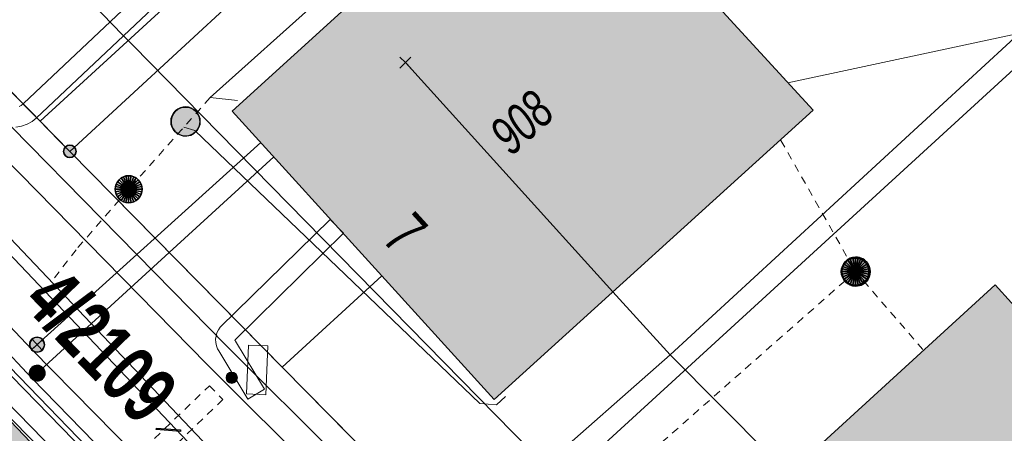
# Model space of a CAD drawing. Header units: metres. Extents: x 2695560 to 2696939, y 1260529 to 1262050.
# Tile 162 of 256: x 2695743 to 2695768, y 1260901 to 1260912. Entities that reach past the tile are written whole.
import ezdxf

# ---------------------------------------------------------------- set-up
doc = ezdxf.new("R2010")
doc.units = ezdxf.units.M
doc.linetypes.add('AUSGEZOGEN', pattern=[0])
doc.linetypes.add('VERDECKT2_S2', pattern=[0.36, 0.2, -0.16])
for name, color, linetype in [('XR$1$AV_Gebäudeflächen (BB)', 7, 'AUSGEZOGEN'), ('XR$1$AV_Grenzpunkte', 7, 'AUSGEZOGEN'), ('XR$1$AV_Grundstück-Nr.', 7, 'AUSGEZOGEN'), ('XR$1$AV_Haus-Nr.', 7, 'AUSGEZOGEN'), ('XR$1$AV_Linien (BB)', 7, 'AUSGEZOGEN'), ('XR$1$AV_Versicherung-Nr.', 7, 'AUSGEZOGEN'), ('XR$1$AW_LK_Schachtdeckel', 24, 'AUSGEZOGEN'), ('XR$1$AW_LK_Zwischenpunkt', 24, 'AUSGEZOGEN'), ('XR$1$EW_LK_Knoten', 1, 'AUSGEZOGEN'), ('XR$1$GA_LK_Absperrarmatur', 32, 'AUSGEZOGEN'), ('XR$1$Liegenschaftsgrenzen', 7, 'AUSGEZOGEN'), ('XR$1$PFAV', 255, 'AUSGEZOGEN'), ('XR$1$PFAW', 255, 'AUSGEZOGEN'), ('XR$1$PFGA', 255, 'AUSGEZOGEN'), ('XR$1$PFWA', 255, 'AUSGEZOGEN'), ('XR$1$RAEW', 8, 'AUSGEZOGEN'), ('XR$1$RP_Abstandslinie', 7, 'AUSGEZOGEN'), ('XR$1$WA_LK_Absperrarmatur', 171, 'AUSGEZOGEN')]:
    doc.layers.add(name, color=color, linetype=linetype)
for name, color, linetype, lineweight in [('XR$2$ABW-Linie-R-genau', 4, 'AUSGEZOGEN', 18), ('XR$2$ABW-Linie-R-ungenau', 4, 'VERDECKT2_S2', 18), ('XR$2$ABW-LinieFlaeche-R-genau', 4, 'AUSGEZOGEN', 18), ('XR$2$ABW-Punkt', 6, 'AUSGEZOGEN', 18), ('XR$2$ELE-Flaeche-oberirdisch', 1, 'AUSGEZOGEN', 18), ('XR$2$ELE-LinieFlaeche-genau', 1, 'AUSGEZOGEN', 18), ('XR$2$ELE-LinieFlaeche-ungenau', 1, 'VERDECKT2_S2', 18), ('XR$2$GAS-Linie-genau', 12, 'AUSGEZOGEN', 18), ('XR$2$GAS-Punkt', 12, 'AUSGEZOGEN', 18), ('XR$2$KOM-Linie-U-genau', 91, 'AUSGEZOGEN', 18), ('XR$2$KOM-LinieFlaeche-U-genau', 91, 'AUSGEZOGEN', 18), ('XR$2$KOM-Punkt-U', 91, 'AUSGEZOGEN', 18), ('XR$2$WAS-Linie-genau', 5, 'AUSGEZOGEN', 18), ('XR$2$WAS-Punkt', 5, 'AUSGEZOGEN', 18)]:
    doc.layers.add(name, color=color, linetype=linetype, lineweight=lineweight)
doc.styles.add('ARIAL', font='arial.ttf')

# ---------------------------------------------------------------- blocks, each defined once
blk = doc.blocks.new('COMPLEXOBJECT_470')
at = {"layer": 'XR$1$AV_Linien (BB)', "color": 7, "linetype": 'AUSGEZOGEN', "transparency": 33554687}
for centre, radius, start, end in [((5937.384, 11100.347), 272.956, 220.00289, 222.09161), ((5938.549, 11101.461), 274.567, 222.10099, 224.44941)]:
    blk.add_arc(centre, radius, start, end, dxfattribs=at)
blk = doc.blocks.new('COMPLEXOBJECT_1384')
at = {"layer": 'XR$1$Liegenschaftsgrenzen', "color": 7, "linetype": 'AUSGEZOGEN', "transparency": 33554687}
for centre, radius, start, end in [((5936.463, 11099.567), 271.75, 219.49537, 222.09969), ((5936.667, 11099.698), 271.989, 222.09128, 224.69181)]:
    blk.add_arc(centre, radius, start, end, dxfattribs=at)
blk = doc.blocks.new('BAV15')
at = {"layer": 'XR$1$PFAV', "transparency": 33554687}
blk.add_hatch(color=7, dxfattribs=at).paths.add_polyline_path([(0.5, 0), (0.49, 0.101), (0.459, 0.197), (0.41, 0.286), (0.344, 0.362), (0.264, 0.424), (0.174, 0.469), (0.076, 0.494), (-0.025, 0.499), (-0.125, 0.484), (-0.22, 0.449), (-0.306, 0.395), (-0.379, 0.326), (-0.437, 0.243), (-0.477, 0.15), (-0.497, 0.051), (-0.497, -0.051), (-0.477, -0.15), (-0.437, -0.243), (-0.379, -0.326), (-0.306, -0.395), (-0.22, -0.449), (-0.125, -0.484), (-0.025, -0.499), (0.076, -0.494), (0.174, -0.469), (0.264, -0.424), (0.344, -0.362), (0.41, -0.286), (0.459, -0.197), (0.49, -0.101)])
at = {"color": 7, "transparency": 33554687}
for start, end in [(90, 270), (270, 90)]:
    blk.add_arc((0, 0), 0.5, start, end, dxfattribs=at)
at = {"layer": 'XR$1$PFAV', "transparency": 33554687}
blk.add_circle((0, 0), 0.5, dxfattribs=at)
blk = doc.blocks.new('COMPLEXOBJECT_1445')
at = {"layer": 'XR$1$RP_Abstandslinie', "color": 7, "linetype": 'AUSGEZOGEN', "transparency": 33554687}
blk.add_lwpolyline([(5744.94, 10911.16), (5774.93, 10880.63), (5800.86, 10854.24), (5826.64, 10828.01)], dxfattribs=at)
blk.add_arc((5936.667, 11099.699), 268.898, 219.43338, 224.51963, dxfattribs=at)
blk = doc.blocks.new('BAW2092')
at = {"true_color": 0x000000, "transparency": 33554687}
blk.add_hatch(color=18, dxfattribs=at).paths.add_polyline_path([(-0.03, 0.5), (-0.03, -0.5), (0.03, -0.5), (0.03, 0.5)])
at = {"transparency": 33554687}
blk.add_lwpolyline([(-0.03, 0.5), (0.03, 0.5), (0.03, -0.5), (-0.03, -0.5), (-0.03, 0.5)], close=True, dxfattribs=at)
blk = doc.blocks.new('BAW2082')
at = {"layer": 'XR$1$PFAW', "transparency": 33554687}
blk.add_hatch(color=7, dxfattribs=at).paths.add_polyline_path([(0.509, -0.003), (0.499, 0.098), (0.469, 0.194), (0.42, 0.283), (0.354, 0.359), (0.274, 0.421), (0.183, 0.466), (0.085, 0.491), (-0.016, 0.496), (-0.116, 0.481), (-0.211, 0.446), (-0.297, 0.392), (-0.37, 0.323), (-0.428, 0.24), (-0.468, 0.147), (-0.488, 0.047), (-0.488, -0.054), (-0.468, -0.153), (-0.428, -0.246), (-0.37, -0.329), (-0.297, -0.398), (-0.211, -0.452), (-0.116, -0.487), (-0.016, -0.502), (0.085, -0.497), (0.183, -0.472), (0.274, -0.427), (0.354, -0.366), (0.42, -0.289), (0.469, -0.2), (0.499, -0.104)])
at = {"transparency": 33554687}
for start, end in [(91.1948, 268.8052), (268.8052, 91.1948)]:
    blk.add_arc((0.01, 0), 0.5, start, end, dxfattribs=at)
at = {"layer": 'XR$1$PFAW', "transparency": 33554687}
blk.add_circle((0.009, -0.003), 0.5, dxfattribs=at)
blk = doc.blocks.new('BWA965')
at = {"layer": 'XR$1$PFWA', "transparency": 33554687}
blk.add_hatch(color=7, dxfattribs=at).paths.add_polyline_path([(0, 0.5), (-0.051, 0.497), (-0.101, 0.49), (-0.15, 0.477), (-0.197, 0.459), (-0.243, 0.437), (-0.286, 0.41), (-0.326, 0.379), (-0.362, 0.344), (-0.395, 0.306), (-0.424, 0.264), (-0.449, 0.22), (-0.469, 0.174), (-0.484, 0.125), (-0.494, 0.076), (-0.499, 0.025), (-0.499, -0.025), (-0.494, -0.076), (-0.484, -0.125), (-0.469, -0.174), (-0.449, -0.22), (-0.424, -0.264), (-0.395, -0.306), (-0.362, -0.344), (-0.326, -0.379), (-0.286, -0.41), (-0.243, -0.437), (-0.197, -0.459), (-0.15, -0.477), (-0.101, -0.49), (-0.051, -0.497), (0, -0.5), (0.051, -0.497), (0.101, -0.49), (0.15, -0.477), (0.197, -0.459), (0.243, -0.437), (0.286, -0.41), (0.326, -0.379), (0.362, -0.344), (0.395, -0.306), (0.424, -0.264), (0.449, -0.22), (0.469, -0.174), (0.484, -0.125), (0.494, -0.076), (0.499, -0.025), (0.499, 0.025), (0.494, 0.076), (0.484, 0.125), (0.469, 0.174), (0.449, 0.22), (0.424, 0.264), (0.395, 0.306), (0.362, 0.344), (0.326, 0.379), (0.286, 0.41), (0.243, 0.437), (0.197, 0.459), (0.15, 0.477), (0.101, 0.49), (0.051, 0.497)])
at = {"transparency": 33554687}
blk.add_line((0, 0.5), (0, -0.5), dxfattribs=at)
for start, end in [(90, 270), (270, 90)]:
    blk.add_arc((0, 0), 0.5, start, end, dxfattribs=at)
blk = doc.blocks.new('BGA965')
at = {"layer": 'XR$1$PFGA', "transparency": 33554687}
blk.add_hatch(color=7, dxfattribs=at).paths.add_polyline_path([(0.5, 0), (0.49, 0.101), (0.459, 0.197), (0.41, 0.286), (0.344, 0.362), (0.264, 0.424), (0.174, 0.469), (0.076, 0.494), (-0.025, 0.499), (-0.125, 0.484), (-0.22, 0.449), (-0.306, 0.395), (-0.379, 0.326), (-0.437, 0.243), (-0.477, 0.15), (-0.497, 0.051), (-0.497, -0.051), (-0.477, -0.15), (-0.437, -0.243), (-0.379, -0.326), (-0.306, -0.395), (-0.22, -0.449), (-0.125, -0.484), (-0.025, -0.499), (0.076, -0.494), (0.174, -0.469), (0.264, -0.424), (0.344, -0.362), (0.41, -0.286), (0.459, -0.197), (0.49, -0.101)])
at = {"color": 32, "transparency": 33554687}
blk.add_line((0, 0.5), (0, -0.5), dxfattribs=at)
for start, end in [(90, 270), (270, 90)]:
    blk.add_arc((0, 0), 0.5, start, end, dxfattribs=at)
at = {"layer": 'XR$1$PFGA', "transparency": 33554687}
blk.add_circle((0, 0), 0.5, dxfattribs=at)
blk = doc.blocks.new('BEW957')
at = {"layer": 'XR$1$RAEW', "transparency": 33554687}
blk.add_hatch(color=1, dxfattribs=at).paths.add_polyline_path([(-0.5, 0), (-0.497, -0.051), (-0.49, -0.101), (-0.477, -0.15), (-0.459, -0.197), (-0.437, -0.243), (-0.41, -0.286), (-0.379, -0.326), (-0.344, -0.362), (-0.306, -0.395), (-0.264, -0.424), (-0.22, -0.449), (-0.174, -0.469), (-0.125, -0.484), (-0.076, -0.494), (-0.025, -0.499), (0.025, -0.499), (0.076, -0.494), (0.125, -0.484), (0.174, -0.469), (0.22, -0.449), (0.264, -0.424), (0.306, -0.395), (0.344, -0.362), (0.379, -0.326), (0.41, -0.286), (0.437, -0.243), (0.459, -0.197), (0.477, -0.15), (0.49, -0.101), (0.497, -0.051), (0.5, 0), (0.497, 0.051), (0.49, 0.101), (0.477, 0.15), (0.459, 0.197), (0.437, 0.243), (0.41, 0.286), (0.379, 0.326), (0.344, 0.362), (0.306, 0.395), (0.264, 0.424), (0.22, 0.449), (0.174, 0.469), (0.125, 0.484), (0.076, 0.494), (0.025, 0.499), (-0.025, 0.499), (-0.076, 0.494), (-0.125, 0.484), (-0.174, 0.469), (-0.22, 0.449), (-0.264, 0.424), (-0.306, 0.395), (-0.344, 0.362), (-0.379, 0.326), (-0.41, 0.286), (-0.437, 0.243), (-0.459, 0.197), (-0.477, 0.15), (-0.49, 0.101), (-0.497, 0.051)])
at = {"color": 1, "transparency": 33554687}
for start, end in [(90, 180), (180, 270), (0, 90), (270, 0)]:
    blk.add_arc((0, 0), 0.5, start, end, dxfattribs=at)
at = {"layer": 'XR$1$RAEW', "color": 1, "transparency": 33554687}
blk.add_circle((0, 0), 0.5, dxfattribs=at)
blk = doc.blocks.new('KOM-UNBEKANNT-U')
at = {"layer": 'XR$2$KOM-Punkt-U', "linetype": 'AUSGEZOGEN', "lineweight": 20, "transparency": 33554687}
for p, q in [((0, 0, 2500), (-141, 141, 2500)), ((-141, -141, 2500), (0, 0, 2500)), ((0, 0, 2500), (141, 141, 2500)), ((141, -141, 2500), (0, 0, 2500))]:
    blk.add_line(p, q, dxfattribs=at)
blk = doc.blocks.new('GAS-ABSPERRORGAN')
at = {"layer": 'XR$2$GAS-Punkt', "linetype": 'AUSGEZOGEN', "lineweight": 25, "transparency": 33554687}
blk.add_line((0, 200, 2500), (0, -200, 2500), dxfattribs=at)
for points in [[(-196, 39, 2500), (0, 0, 2500), (-200, 0, 2500)], [(-196, 39), (0, 0), (-200, 0)], [(-196, 39, 2500), (-196, 39), (-200, 0), (-200, 0, 2500)], [(-200, 0, 2500), (0, 0, 2500), (-196, -39, 2500)], [(-200, 0), (0, 0), (-196, -39)], [(-185, 77, 2500), (0, 0, 2500), (-196, 39, 2500)], [(-185, 77), (0, 0), (-196, 39)], [(-185, 77, 2500), (-185, 77), (-196, 39), (-196, 39, 2500)], [(-196, -39, 2500), (0, 0, 2500), (-185, -77, 2500)], [(-196, -39), (0, 0), (-185, -77)], [(-166, 111, 2500), (0, 0, 2500), (-185, 77, 2500)], [(-166, 111), (0, 0), (-185, 77)], [(-166, 111, 2500), (-166, 111), (-185, 77), (-185, 77, 2500)], [(-185, -77, 2500), (0, 0, 2500), (-166, -111, 2500)], [(-185, -77), (0, 0), (-166, -111)], [(-141, 141, 2500), (0, 0, 2500), (-166, 111, 2500)], [(-141, 141), (0, 0), (-166, 111)], [(-141, 141, 2500), (-141, 141), (-166, 111), (-166, 111, 2500)], [(-166, -111, 2500), (0, 0, 2500), (-141, -141, 2500)], [(-166, -111), (0, 0), (-141, -141)], [(-111, 166, 2500), (0, 0, 2500), (-141, 141, 2500)], [(-111, 166), (0, 0), (-141, 141)], [(-111, 166, 2500), (-111, 166), (-141, 141), (-141, 141, 2500)], [(-141, -141, 2500), (0, 0, 2500), (-111, -166, 2500)], [(-141, -141), (0, 0), (-111, -166)], [(-77, 185, 2500), (0, 0, 2500), (-111, 166, 2500)], [(-77, 185), (0, 0), (-111, 166)], [(-77, 185, 2500), (-77, 185), (-111, 166), (-111, 166, 2500)], [(-111, -166, 2500), (0, 0, 2500), (-77, -185, 2500)], [(-111, -166), (0, 0), (-77, -185)], [(-39, 196, 2500), (0, 0, 2500), (-77, 185, 2500)], [(-39, 196), (0, 0), (-77, 185)], [(-39, 196, 2500), (-39, 196), (-77, 185), (-77, 185, 2500)], [(-77, -185, 2500), (0, 0, 2500), (-39, -196, 2500)], [(-77, -185), (0, 0), (-39, -196)], [(0, 200, 2500), (0, 0, 2500), (-39, 196, 2500)], [(0, 200), (0, 0), (-39, 196)], [(0, 200, 2500), (0, 200), (-39, 196), (-39, 196, 2500)], [(-39, -196, 2500), (0, 0, 2500), (0, -200, 2500)], [(-39, -196), (0, 0), (0, -200)], [(39, 196, 2500), (0, 0, 2500), (0, 200, 2500)], [(39, 196), (0, 0), (0, 200)], [(39, 196, 2500), (39, 196), (0, 200), (0, 200, 2500)], [(77, 185, 2500), (0, 0, 2500), (39, 196, 2500)], [(77, 185), (0, 0), (39, 196)], [(111, 166, 2500), (0, 0, 2500), (77, 185, 2500)], [(111, 166), (0, 0), (77, 185)], [(141, 141, 2500), (0, 0, 2500), (111, 166, 2500)], [(141, 141), (0, 0), (111, 166)], [(166, 111, 2500), (0, 0, 2500), (141, 141, 2500)], [(166, 111), (0, 0), (141, 141)], [(185, 77, 2500), (0, 0, 2500), (166, 111, 2500)], [(185, 77), (0, 0), (166, 111)], [(196, 39, 2500), (0, 0, 2500), (185, 77, 2500)], [(196, 39), (0, 0), (185, 77)], [(200, 0, 2500), (0, 0, 2500), (196, 39, 2500)], [(200, 0), (0, 0), (196, 39)], [(0, -200, 2500), (0, 0, 2500), (39, -196, 2500)], [(39, -196, 2500), (0, 0, 2500), (77, -185, 2500)], [(77, -185, 2500), (0, 0, 2500), (111, -166, 2500)], [(111, -166, 2500), (0, 0, 2500), (141, -141, 2500)], [(141, -141, 2500), (0, 0, 2500), (166, -111, 2500)], [(166, -111, 2500), (0, 0, 2500), (185, -77, 2500)], [(185, -77, 2500), (0, 0, 2500), (196, -39, 2500)], [(196, -39, 2500), (0, 0, 2500), (200, 0, 2500)], [(0, -200), (0, 0), (39, -196)], [(39, -196), (0, 0), (77, -185)], [(77, -185), (0, 0), (111, -166)], [(111, -166), (0, 0), (141, -141)], [(141, -141), (0, 0), (166, -111)], [(166, -111), (0, 0), (185, -77)], [(185, -77), (0, 0), (196, -39)], [(196, -39), (0, 0), (200, 0)], [(77, 185, 2500), (77, 185), (39, 196), (39, 196, 2500)], [(111, 166, 2500), (111, 166), (77, 185), (77, 185, 2500)], [(141, 141, 2500), (141, 141), (111, 166), (111, 166, 2500)], [(166, 111, 2500), (166, 111), (141, 141), (141, 141, 2500)], [(185, 77, 2500), (185, 77), (166, 111), (166, 111, 2500)], [(196, 39, 2500), (196, 39), (185, 77), (185, 77, 2500)], [(200, 0, 2500), (200, 0), (196, 39), (196, 39, 2500)], [(-200, 0, 2500), (-200, 0), (-196, -39), (-196, -39, 2500)], [(-196, -39, 2500), (-196, -39), (-185, -77), (-185, -77, 2500)], [(-185, -77, 2500), (-185, -77), (-166, -111), (-166, -111, 2500)], [(-166, -111, 2500), (-166, -111), (-141, -141), (-141, -141, 2500)], [(-141, -141, 2500), (-141, -141), (-111, -166), (-111, -166, 2500)], [(-111, -166, 2500), (-111, -166), (-77, -185), (-77, -185, 2500)], [(-77, -185, 2500), (-77, -185), (-39, -196), (-39, -196, 2500)], [(-39, -196, 2500), (-39, -196), (0, -200), (0, -200, 2500)], [(0, -200, 2500), (0, -200), (39, -196), (39, -196, 2500)], [(39, -196, 2500), (39, -196), (77, -185), (77, -185, 2500)], [(77, -185, 2500), (77, -185), (111, -166), (111, -166, 2500)], [(111, -166, 2500), (111, -166), (141, -141), (141, -141, 2500)], [(141, -141, 2500), (141, -141), (166, -111), (166, -111, 2500)], [(166, -111, 2500), (166, -111), (185, -77), (185, -77, 2500)], [(185, -77, 2500), (185, -77), (196, -39), (196, -39, 2500)], [(196, -39, 2500), (196, -39), (200, 0), (200, 0, 2500)]]:
    blk.add_3dface(points, dxfattribs=at)
blk = doc.blocks.new('WAS-ABSPERRORGAN')
at = {"layer": 'XR$2$WAS-Punkt', "linetype": 'AUSGEZOGEN', "transparency": 33554687}
for p, q in [((0, 200, 2500), (0, -200, 2500)), ((0, 0), (0, 0))]:
    blk.add_line(p, q, dxfattribs=at)
blk.add_circle((0, 0, 502500), 200, dxfattribs=at)
blk = doc.blocks.new('ABW-KONTROLLSCHACHT')
at = {"layer": 'XR$2$ABW-Punkt', "linetype": 'AUSGEZOGEN', "lineweight": 25, "transparency": 33554687}
for points in [[(-194, 291, 2500), (0, 0, 2500), (-247, 247, 2500)], [(-194, 291), (0, 0), (-247, 247)], [(-194, 291, 2500), (-194, 291), (-247, 247), (-247, 247, 2500)], [(-134, 323, 2500), (0, 0, 2500), (-194, 291, 2500)], [(-134, 323), (0, 0), (-194, 291)], [(-134, 323, 2500), (-134, 323), (-194, 291), (-194, 291, 2500)], [(-68, 343, 2500), (0, 0, 2500), (-134, 323, 2500)], [(-68, 343), (0, 0), (-134, 323)], [(-68, 343, 2500), (-68, 343), (-134, 323), (-134, 323, 2500)], [(0, 350, 2500), (0, 0, 2500), (-68, 343, 2500)], [(0, 350), (0, 0), (-68, 343)], [(0, 350, 2500), (0, 350), (-68, 343), (-68, 343, 2500)], [(68, 343, 2500), (0, 0, 2500), (0, 350, 2500)], [(68, 343), (0, 0), (0, 350)], [(68, 343, 2500), (68, 343), (0, 350), (0, 350, 2500)], [(134, 323, 2500), (0, 0, 2500), (68, 343, 2500)], [(134, 323), (0, 0), (68, 343)], [(194, 291, 2500), (0, 0, 2500), (134, 323, 2500)], [(194, 291), (0, 0), (134, 323)], [(247, 247, 2500), (0, 0, 2500), (194, 291, 2500)], [(247, 247), (0, 0), (194, 291)], [(134, 323, 2500), (134, 323), (68, 343), (68, 343, 2500)], [(194, 291, 2500), (194, 291), (134, 323), (134, 323, 2500)], [(247, 247, 2500), (247, 247), (194, 291), (194, 291, 2500)], [(-343, 68, 2500), (0, 0, 2500), (-350, 0, 2500)], [(-343, 68), (0, 0), (-350, 0)], [(-343, 68, 2500), (-343, 68), (-350, 0), (-350, 0, 2500)], [(-350, 0, 2500), (0, 0, 2500), (-343, -68, 2500)], [(-350, 0), (0, 0), (-343, -68)], [(-323, 134, 2500), (0, 0, 2500), (-343, 68, 2500)], [(-323, 134), (0, 0), (-343, 68)], [(-323, 134, 2500), (-323, 134), (-343, 68), (-343, 68, 2500)], [(-343, -68, 2500), (0, 0, 2500), (-323, -134, 2500)], [(-343, -68), (0, 0), (-323, -134)], [(-291, 194, 2500), (0, 0, 2500), (-323, 134, 2500)], [(-291, 194), (0, 0), (-323, 134)], [(-291, 194, 2500), (-291, 194), (-323, 134), (-323, 134, 2500)], [(-323, -134, 2500), (0, 0, 2500), (-291, -194, 2500)], [(-323, -134), (0, 0), (-291, -194)], [(-247, 247, 2500), (0, 0, 2500), (-291, 194, 2500)], [(-247, 247), (0, 0), (-291, 194)], [(-247, 247, 2500), (-247, 247), (-291, 194), (-291, 194, 2500)], [(-291, -194, 2500), (0, 0, 2500), (-247, -247, 2500)], [(-291, -194), (0, 0), (-247, -247)], [(-247, -247, 2500), (0, 0, 2500), (-194, -291, 2500)], [(-247, -247), (0, 0), (-194, -291)], [(-194, -291, 2500), (0, 0, 2500), (-134, -323, 2500)], [(-194, -291), (0, 0), (-134, -323)], [(-134, -323, 2500), (0, 0, 2500), (-68, -343, 2500)], [(-134, -323), (0, 0), (-68, -343)], [(-68, -343, 2500), (0, 0, 2500), (0, -350, 2500)], [(-68, -343), (0, 0), (0, -350)], [(291, 194, 2500), (0, 0, 2500), (247, 247, 2500)], [(291, 194), (0, 0), (247, 247)], [(323, 134, 2500), (0, 0, 2500), (291, 194, 2500)], [(323, 134), (0, 0), (291, 194)], [(343, 68, 2500), (0, 0, 2500), (323, 134, 2500)], [(343, 68), (0, 0), (323, 134)], [(350, 0, 2500), (0, 0, 2500), (343, 68, 2500)], [(350, 0), (0, 0), (343, 68)], [(0, -350, 2500), (0, 0, 2500), (68, -343, 2500)], [(68, -343, 2500), (0, 0, 2500), (134, -323, 2500)], [(134, -323, 2500), (0, 0, 2500), (194, -291, 2500)], [(194, -291, 2500), (0, 0, 2500), (247, -247, 2500)], [(247, -247, 2500), (0, 0, 2500), (291, -194, 2500)], [(291, -194, 2500), (0, 0, 2500), (323, -134, 2500)], [(323, -134, 2500), (0, 0, 2500), (343, -68, 2500)], [(343, -68, 2500), (0, 0, 2500), (350, 0, 2500)], [(0, -350), (0, 0), (68, -343)], [(68, -343), (0, 0), (134, -323)], [(134, -323), (0, 0), (194, -291)], [(194, -291), (0, 0), (247, -247)], [(247, -247), (0, 0), (291, -194)], [(291, -194), (0, 0), (323, -134)], [(323, -134), (0, 0), (343, -68)], [(343, -68), (0, 0), (350, 0)], [(291, 194, 2500), (291, 194), (247, 247), (247, 247, 2500)], [(323, 134, 2500), (323, 134), (291, 194), (291, 194, 2500)], [(343, 68, 2500), (343, 68), (323, 134), (323, 134, 2500)], [(350, 0, 2500), (350, 0), (343, 68), (343, 68, 2500)], [(-350, 0, 2500), (-350, 0), (-343, -68), (-343, -68, 2500)], [(-343, -68, 2500), (-343, -68), (-323, -134), (-323, -134, 2500)], [(-323, -134, 2500), (-323, -134), (-291, -194), (-291, -194, 2500)], [(-291, -194, 2500), (-291, -194), (-247, -247), (-247, -247, 2500)], [(-247, -247, 2500), (-247, -247), (-194, -291), (-194, -291, 2500)], [(194, -291, 2500), (194, -291), (247, -247), (247, -247, 2500)], [(247, -247, 2500), (247, -247), (291, -194), (291, -194, 2500)], [(291, -194, 2500), (291, -194), (323, -134), (323, -134, 2500)], [(323, -134, 2500), (323, -134), (343, -68), (343, -68, 2500)], [(343, -68, 2500), (343, -68), (350, 0), (350, 0, 2500)], [(-194, -291, 2500), (-194, -291), (-134, -323), (-134, -323, 2500)], [(-134, -323, 2500), (-134, -323), (-68, -343), (-68, -343, 2500)], [(-68, -343, 2500), (-68, -343), (0, -350), (0, -350, 2500)], [(0, -350, 2500), (0, -350), (68, -343), (68, -343, 2500)], [(68, -343, 2500), (68, -343), (134, -323), (134, -323, 2500)], [(134, -323, 2500), (134, -323), (194, -291), (194, -291, 2500)]]:
    blk.add_3dface(points, dxfattribs=at)
blk = doc.blocks.new('ABW-NORMSCHACHT_WEITERE')
at = {"layer": 'XR$2$ABW-Punkt', "linetype": 'AUSGEZOGEN', "lineweight": 25, "transparency": 33554687}
for points in [[(-196, 39, 2500), (0, 0, 2500), (-200, 0, 2500)], [(-196, 39), (0, 0), (-200, 0)], [(-196, 39, 2500), (-196, 39), (-200, 0), (-200, 0, 2500)], [(-200, 0, 2500), (0, 0, 2500), (-196, -39, 2500)], [(-200, 0), (0, 0), (-196, -39)], [(-185, 77, 2500), (0, 0, 2500), (-196, 39, 2500)], [(-185, 77), (0, 0), (-196, 39)], [(-185, 77, 2500), (-185, 77), (-196, 39), (-196, 39, 2500)], [(-196, -39, 2500), (0, 0, 2500), (-185, -77, 2500)], [(-196, -39), (0, 0), (-185, -77)], [(-166, 111, 2500), (0, 0, 2500), (-185, 77, 2500)], [(-166, 111), (0, 0), (-185, 77)], [(-166, 111, 2500), (-166, 111), (-185, 77), (-185, 77, 2500)], [(-185, -77, 2500), (0, 0, 2500), (-166, -111, 2500)], [(-185, -77), (0, 0), (-166, -111)], [(-141, 141, 2500), (0, 0, 2500), (-166, 111, 2500)], [(-141, 141), (0, 0), (-166, 111)], [(-141, 141, 2500), (-141, 141), (-166, 111), (-166, 111, 2500)], [(-166, -111, 2500), (0, 0, 2500), (-141, -141, 2500)], [(-166, -111), (0, 0), (-141, -141)], [(-111, 166, 2500), (0, 0, 2500), (-141, 141, 2500)], [(-111, 166), (0, 0), (-141, 141)], [(-111, 166, 2500), (-111, 166), (-141, 141), (-141, 141, 2500)], [(-141, -141, 2500), (0, 0, 2500), (-111, -166, 2500)], [(-141, -141), (0, 0), (-111, -166)], [(-77, 185, 2500), (0, 0, 2500), (-111, 166, 2500)], [(-77, 185), (0, 0), (-111, 166)], [(-77, 185, 2500), (-77, 185), (-111, 166), (-111, 166, 2500)], [(-111, -166, 2500), (0, 0, 2500), (-77, -185, 2500)], [(-111, -166), (0, 0), (-77, -185)], [(-39, 196, 2500), (0, 0, 2500), (-77, 185, 2500)], [(-39, 196), (0, 0), (-77, 185)], [(-39, 196, 2500), (-39, 196), (-77, 185), (-77, 185, 2500)], [(-77, -185, 2500), (0, 0, 2500), (-39, -196, 2500)], [(-77, -185), (0, 0), (-39, -196)], [(0, 200, 2500), (0, 0, 2500), (-39, 196, 2500)], [(0, 200), (0, 0), (-39, 196)], [(0, 200, 2500), (0, 200), (-39, 196), (-39, 196, 2500)], [(-39, -196, 2500), (0, 0, 2500), (0, -200, 2500)], [(-39, -196), (0, 0), (0, -200)], [(39, 196, 2500), (0, 0, 2500), (0, 200, 2500)], [(39, 196), (0, 0), (0, 200)], [(39, 196, 2500), (39, 196), (0, 200), (0, 200, 2500)], [(77, 185, 2500), (0, 0, 2500), (39, 196, 2500)], [(77, 185), (0, 0), (39, 196)], [(111, 166, 2500), (0, 0, 2500), (77, 185, 2500)], [(111, 166), (0, 0), (77, 185)], [(141, 141, 2500), (0, 0, 2500), (111, 166, 2500)], [(141, 141), (0, 0), (111, 166)], [(166, 111, 2500), (0, 0, 2500), (141, 141, 2500)], [(166, 111), (0, 0), (141, 141)], [(185, 77, 2500), (0, 0, 2500), (166, 111, 2500)], [(185, 77), (0, 0), (166, 111)], [(196, 39, 2500), (0, 0, 2500), (185, 77, 2500)], [(196, 39), (0, 0), (185, 77)], [(200, 0, 2500), (0, 0, 2500), (196, 39, 2500)], [(200, 0), (0, 0), (196, 39)], [(0, -200, 2500), (0, 0, 2500), (39, -196, 2500)], [(39, -196, 2500), (0, 0, 2500), (77, -185, 2500)], [(77, -185, 2500), (0, 0, 2500), (111, -166, 2500)], [(111, -166, 2500), (0, 0, 2500), (141, -141, 2500)], [(141, -141, 2500), (0, 0, 2500), (166, -111, 2500)], [(166, -111, 2500), (0, 0, 2500), (185, -77, 2500)], [(185, -77, 2500), (0, 0, 2500), (196, -39, 2500)], [(196, -39, 2500), (0, 0, 2500), (200, 0, 2500)], [(0, -200), (0, 0), (39, -196)], [(39, -196), (0, 0), (77, -185)], [(77, -185), (0, 0), (111, -166)], [(111, -166), (0, 0), (141, -141)], [(141, -141), (0, 0), (166, -111)], [(166, -111), (0, 0), (185, -77)], [(185, -77), (0, 0), (196, -39)], [(196, -39), (0, 0), (200, 0)], [(77, 185, 2500), (77, 185), (39, 196), (39, 196, 2500)], [(111, 166, 2500), (111, 166), (77, 185), (77, 185, 2500)], [(141, 141, 2500), (141, 141), (111, 166), (111, 166, 2500)], [(166, 111, 2500), (166, 111), (141, 141), (141, 141, 2500)], [(185, 77, 2500), (185, 77), (166, 111), (166, 111, 2500)], [(196, 39, 2500), (196, 39), (185, 77), (185, 77, 2500)], [(200, 0, 2500), (200, 0), (196, 39), (196, 39, 2500)], [(-200, 0, 2500), (-200, 0), (-196, -39), (-196, -39, 2500)], [(-196, -39, 2500), (-196, -39), (-185, -77), (-185, -77, 2500)], [(-185, -77, 2500), (-185, -77), (-166, -111), (-166, -111, 2500)], [(-166, -111, 2500), (-166, -111), (-141, -141), (-141, -141, 2500)], [(-141, -141, 2500), (-141, -141), (-111, -166), (-111, -166, 2500)], [(-111, -166, 2500), (-111, -166), (-77, -185), (-77, -185, 2500)], [(-77, -185, 2500), (-77, -185), (-39, -196), (-39, -196, 2500)], [(-39, -196, 2500), (-39, -196), (0, -200), (0, -200, 2500)], [(0, -200, 2500), (0, -200), (39, -196), (39, -196, 2500)], [(39, -196, 2500), (39, -196), (77, -185), (77, -185, 2500)], [(77, -185, 2500), (77, -185), (111, -166), (111, -166, 2500)], [(111, -166, 2500), (111, -166), (141, -141), (141, -141, 2500)], [(141, -141, 2500), (141, -141), (166, -111), (166, -111, 2500)], [(166, -111, 2500), (166, -111), (185, -77), (185, -77, 2500)], [(185, -77, 2500), (185, -77), (196, -39), (196, -39, 2500)], [(196, -39, 2500), (196, -39), (200, 0), (200, 0, 2500)]]:
    blk.add_3dface(points, dxfattribs=at)
blk = doc.blocks.new('ABW-DECKEL')
at = {"layer": 'XR$2$ABW-Punkt', "linetype": 'AUSGEZOGEN', "lineweight": 25, "transparency": 33554687}
for points in [[(-194, 291, 2500), (0, 0, 2500), (-247, 247, 2500)], [(-194, 291), (0, 0), (-247, 247)], [(-194, 291, 2500), (-194, 291), (-247, 247), (-247, 247, 2500)], [(-134, 323, 2500), (0, 0, 2500), (-194, 291, 2500)], [(-134, 323), (0, 0), (-194, 291)], [(-134, 323, 2500), (-134, 323), (-194, 291), (-194, 291, 2500)], [(-68, 343, 2500), (0, 0, 2500), (-134, 323, 2500)], [(-68, 343), (0, 0), (-134, 323)], [(-68, 343, 2500), (-68, 343), (-134, 323), (-134, 323, 2500)], [(0, 350, 2500), (0, 0, 2500), (-68, 343, 2500)], [(0, 350), (0, 0), (-68, 343)], [(0, 350, 2500), (0, 350), (-68, 343), (-68, 343, 2500)], [(68, 343, 2500), (0, 0, 2500), (0, 350, 2500)], [(68, 343), (0, 0), (0, 350)], [(68, 343, 2500), (68, 343), (0, 350), (0, 350, 2500)], [(134, 323, 2500), (0, 0, 2500), (68, 343, 2500)], [(134, 323), (0, 0), (68, 343)], [(194, 291, 2500), (0, 0, 2500), (134, 323, 2500)], [(194, 291), (0, 0), (134, 323)], [(247, 247, 2500), (0, 0, 2500), (194, 291, 2500)], [(247, 247), (0, 0), (194, 291)], [(134, 323, 2500), (134, 323), (68, 343), (68, 343, 2500)], [(194, 291, 2500), (194, 291), (134, 323), (134, 323, 2500)], [(247, 247, 2500), (247, 247), (194, 291), (194, 291, 2500)], [(-343, 68, 2500), (0, 0, 2500), (-350, 0, 2500)], [(-343, 68), (0, 0), (-350, 0)], [(-343, 68, 2500), (-343, 68), (-350, 0), (-350, 0, 2500)], [(-350, 0, 2500), (0, 0, 2500), (-343, -68, 2500)], [(-350, 0), (0, 0), (-343, -68)], [(-323, 134, 2500), (0, 0, 2500), (-343, 68, 2500)], [(-323, 134), (0, 0), (-343, 68)], [(-323, 134, 2500), (-323, 134), (-343, 68), (-343, 68, 2500)], [(-343, -68, 2500), (0, 0, 2500), (-323, -134, 2500)], [(-343, -68), (0, 0), (-323, -134)], [(-291, 194, 2500), (0, 0, 2500), (-323, 134, 2500)], [(-291, 194), (0, 0), (-323, 134)], [(-291, 194, 2500), (-291, 194), (-323, 134), (-323, 134, 2500)], [(-323, -134, 2500), (0, 0, 2500), (-291, -194, 2500)], [(-323, -134), (0, 0), (-291, -194)], [(-247, 247, 2500), (0, 0, 2500), (-291, 194, 2500)], [(-247, 247), (0, 0), (-291, 194)], [(-247, 247, 2500), (-247, 247), (-291, 194), (-291, 194, 2500)], [(-291, -194, 2500), (0, 0, 2500), (-247, -247, 2500)], [(-291, -194), (0, 0), (-247, -247)], [(-247, -247, 2500), (0, 0, 2500), (-194, -291, 2500)], [(-247, -247), (0, 0), (-194, -291)], [(-194, -291, 2500), (0, 0, 2500), (-134, -323, 2500)], [(-194, -291), (0, 0), (-134, -323)], [(-134, -323, 2500), (0, 0, 2500), (-68, -343, 2500)], [(-134, -323), (0, 0), (-68, -343)], [(-68, -343, 2500), (0, 0, 2500), (0, -350, 2500)], [(-68, -343), (0, 0), (0, -350)], [(291, 194, 2500), (0, 0, 2500), (247, 247, 2500)], [(291, 194), (0, 0), (247, 247)], [(323, 134, 2500), (0, 0, 2500), (291, 194, 2500)], [(323, 134), (0, 0), (291, 194)], [(343, 68, 2500), (0, 0, 2500), (323, 134, 2500)], [(343, 68), (0, 0), (323, 134)], [(350, 0, 2500), (0, 0, 2500), (343, 68, 2500)], [(350, 0), (0, 0), (343, 68)], [(0, -350, 2500), (0, 0, 2500), (68, -343, 2500)], [(68, -343, 2500), (0, 0, 2500), (134, -323, 2500)], [(134, -323, 2500), (0, 0, 2500), (194, -291, 2500)], [(194, -291, 2500), (0, 0, 2500), (247, -247, 2500)], [(247, -247, 2500), (0, 0, 2500), (291, -194, 2500)], [(291, -194, 2500), (0, 0, 2500), (323, -134, 2500)], [(323, -134, 2500), (0, 0, 2500), (343, -68, 2500)], [(343, -68, 2500), (0, 0, 2500), (350, 0, 2500)], [(0, -350), (0, 0), (68, -343)], [(68, -343), (0, 0), (134, -323)], [(134, -323), (0, 0), (194, -291)], [(194, -291), (0, 0), (247, -247)], [(247, -247), (0, 0), (291, -194)], [(291, -194), (0, 0), (323, -134)], [(323, -134), (0, 0), (343, -68)], [(343, -68), (0, 0), (350, 0)], [(291, 194, 2500), (291, 194), (247, 247), (247, 247, 2500)], [(323, 134, 2500), (323, 134), (291, 194), (291, 194, 2500)], [(343, 68, 2500), (343, 68), (323, 134), (323, 134, 2500)], [(350, 0, 2500), (350, 0), (343, 68), (343, 68, 2500)], [(-350, 0, 2500), (-350, 0), (-343, -68), (-343, -68, 2500)], [(-343, -68, 2500), (-343, -68), (-323, -134), (-323, -134, 2500)], [(-323, -134, 2500), (-323, -134), (-291, -194), (-291, -194, 2500)], [(-291, -194, 2500), (-291, -194), (-247, -247), (-247, -247, 2500)], [(-247, -247, 2500), (-247, -247), (-194, -291), (-194, -291, 2500)], [(194, -291, 2500), (194, -291), (247, -247), (247, -247, 2500)], [(247, -247, 2500), (247, -247), (291, -194), (291, -194, 2500)], [(291, -194, 2500), (291, -194), (323, -134), (323, -134, 2500)], [(323, -134, 2500), (323, -134), (343, -68), (343, -68, 2500)], [(343, -68, 2500), (343, -68), (350, 0), (350, 0, 2500)], [(-194, -291, 2500), (-194, -291), (-134, -323), (-134, -323, 2500)], [(-134, -323, 2500), (-134, -323), (-68, -343), (-68, -343, 2500)], [(-68, -343, 2500), (-68, -343), (0, -350), (0, -350, 2500)], [(0, -350, 2500), (0, -350), (68, -343), (68, -343, 2500)], [(68, -343, 2500), (68, -343), (134, -323), (134, -323, 2500)], [(134, -323, 2500), (134, -323), (194, -291), (194, -291, 2500)]]:
    blk.add_3dface(points, dxfattribs=at)

msp = doc.modelspace()

# ---------------------------------------------------------------- hatches: boundary and pattern name
at = {"layer": 'XR$1$AV_Gebäudeflächen (BB)', "true_color": 0xd2d2d2, "transparency": 33554687}
for points in [[(2695755.269, 1260901.801), (2695763.529, 1260909.284), (2695760.217, 1260912.895), (2695756.701, 1260916.729), (2695748.487, 1260909.263), (2695752.357, 1260905.005)], [(2695729.998, 1260885.438), (2695734.41, 1260889.708), (2695744.47, 1260899.443), (2695735.444, 1260908.839), (2695727.548, 1260901.267), (2695726.364, 1260900.132), (2695726.704, 1260899.78), (2695724.431, 1260897.469), (2695717.123, 1260890.039), (2695715.983, 1260888.917), (2695716.151, 1260888.746), (2695714.854, 1260887.469), (2695719.849, 1260882.381), (2695721.153, 1260883.664), (2695725.391, 1260887.954)], [(2695765.807, 1260890.215), (2695776.973, 1260900.423), (2695775.184, 1260902.38), (2695772.985, 1260904.786), (2695774.917, 1260906.552), (2695773.615, 1260907.977), (2695769.088, 1260903.839), (2695768.238, 1260904.769), (2695760.639, 1260897.822), (2695760.555, 1260895.997), (2695762.22, 1260894.163)]]:
    msp.add_hatch(color=254, dxfattribs=at).paths.add_polyline_path(points)

# ---------------------------------------------------------------- linework, layer by layer
at = {"layer": 'XR$1$AV_Linien (BB)', "color": 7, "linetype": 'AUSGEZOGEN', "transparency": 33554687}
for p, q in [((2695735.444, 1260908.839), (2695744.47, 1260899.443)), ((2695749.781, 1260902.643), (2695752.357, 1260905.005)), ((2695755.269, 1260901.801), (2695752.357, 1260905.005))]:
    msp.add_line(p, q, dxfattribs=at)
for points in [[(2695752.357, 1260905.005), (2695748.487, 1260909.263), (2695756.701, 1260916.729), (2695760.217, 1260912.895)], [(2695743.514, 1260908.997), (2695748.73, 1260913.776), (2695747.074, 1260915.598)], [(2695760.217, 1260912.895), (2695763.529, 1260909.284), (2695755.269, 1260901.801)], [(2695749.781, 1260902.643), (2695744.28, 1260908.22), (2695743.514, 1260908.997)], [(2695762.22, 1260894.163), (2695760.555, 1260895.997), (2695760.639, 1260897.822), (2695768.238, 1260904.769), (2695769.088, 1260903.839), (2695773.615, 1260907.977), (2695774.917, 1260906.552)], [(2695760.093, 1260892.188), (2695754.766, 1260897.589), (2695749.781, 1260902.643)]]:
    msp.add_lwpolyline(points, dxfattribs=at)
at = {"layer": 'XR$1$Liegenschaftsgrenzen', "color": 7, "linetype": 'AUSGEZOGEN', "transparency": 33554687}
msp.add_line((2695754.766, 1260897.589), (2695744.28, 1260908.22), dxfattribs=at)
for points in [[(2695776.718, 1260938.101), (2695775.99, 1260937.43), (2695744.28, 1260908.22)], [(2695787.793, 1260927.779), (2695787.05, 1260927.1), (2695755.49, 1260898.25), (2695754.766, 1260897.589)], [(2695747.354, 1260896.599), (2695734.19, 1260910.09), (2695731.96, 1260912.49), (2695729.76, 1260914.94), (2695726.52, 1260918.67), (2695722.86, 1260923.09)]]:
    msp.add_lwpolyline(points, dxfattribs=at)
at = {"layer": 'XR$2$ABW-Linie-R-genau', "linetype": 'AUSGEZOGEN', "transparency": 33554687}
for p in [(2695752.525, 1260913.738), (2695748.623, 1260909.539)]:
    msp.add_line(p, (2695747.913, 1260909.609), dxfattribs=at)
msp.add_lwpolyline([(2695755.56, 1260901.884), (2695755.325, 1260901.662), (2695754.894, 1260901.701), (2695747.515, 1260908.762), (2695747.231, 1260908.843)], dxfattribs=at)
at = {"layer": 'XR$2$ABW-Linie-R-ungenau', "linetype": 'VERDECKT2_S2', "transparency": 33554687}
for p, q in [((2695747.913, 1260909.609), (2695745.803, 1260907.241)), ((2695762.693, 1260908.502), (2695764.623, 1260905.112)), ((2695745.803, 1260907.241), (2695744.443, 1260905.678)), ((2695744.443, 1260905.678), (2695743.823, 1260904.875)), ((2695764.623, 1260905.112), (2695756.983, 1260898.381)), ((2695766.372, 1260903.093), (2695764.623, 1260905.112))]:
    msp.add_line(p, q, dxfattribs=at)
at = {"layer": 'XR$2$ABW-LinieFlaeche-R-genau', "linetype": 'AUSGEZOGEN', "transparency": 33554687}
msp.add_lwpolyline([(2695764.862, 1260882.258), (2695732.061, 1260916.781), (2695732.279, 1260916.987), (2695765.08, 1260882.464), (2695764.862, 1260882.258)], close=True, dxfattribs=at)
at = {"layer": 'XR$2$ELE-Flaeche-oberirdisch', "transparency": 33554687}
msp.add_lwpolyline([(2695735.45, 1260915.646), (2695739.013, 1260911.68), (2695747.836, 1260902.71), (2695759.53, 1260891.06), (2695766.182, 1260884.58), (2695766.676, 1260885.076), (2695760.032, 1260891.548), (2695748.332, 1260903.204), (2695739.523, 1260912.16), (2695735.971, 1260916.114), (2695735.45, 1260915.646)], close=True, dxfattribs=at)
at = {"layer": 'XR$2$ELE-LinieFlaeche-genau', "linetype": 'AUSGEZOGEN', "transparency": 33554687}
for points in [[(2695742.965, 1260909.377), (2695743.023, 1260909.409), (2695743.082, 1260909.457), (2695751.642, 1260917.525)], [(2695752.008, 1260917.183), (2695743.412, 1260909.081), (2695743.303, 1260908.993), (2695743.173, 1260908.921), (2695743.033, 1260908.87), (2695742.887, 1260908.842)]]:
    msp.add_lwpolyline(points, dxfattribs=at)
for points in [[(2695748.892, 1260901.81), (2695748.137, 1260903.058), (2695748.105, 1260903.115), (2695748.075, 1260903.193), (2695748.059, 1260903.279), (2695748.057, 1260903.364), (2695748.068, 1260903.444), (2695748.091, 1260903.526), (2695748.13, 1260903.602), (2695748.178, 1260903.671), (2695751.019, 1260906.461), (2695751.369, 1260906.105), (2695748.562, 1260903.347), (2695748.56, 1260903.344), (2695748.559, 1260903.342), (2695748.558, 1260903.34), (2695748.557, 1260903.334), (2695748.557, 1260903.331), (2695748.557, 1260903.331), (2695748.559, 1260903.327), (2695748.569, 1260903.308), (2695749.32, 1260902.068), (2695748.892, 1260901.81)], [(2695748.856, 1260901.95), (2695748.911, 1260903.21), (2695749.411, 1260903.188), (2695749.356, 1260901.928), (2695748.856, 1260901.95)]]:
    msp.add_lwpolyline(points, close=True, dxfattribs=at)
at = {"layer": 'XR$2$ELE-LinieFlaeche-ungenau', "linetype": 'VERDECKT2_S2', "transparency": 33554687}
msp.add_lwpolyline([(2695745.177, 1260899.548), (2695747.899, 1260902.161), (2695748.245, 1260901.801), (2695745.523, 1260899.188), (2695745.177, 1260899.548)], close=True, dxfattribs=at)
at = {"layer": 'XR$2$GAS-Linie-genau', "linetype": 'AUSGEZOGEN', "transparency": 33554687}
for p, q in [((2695743.298, 1260902.359), (2695731.778, 1260914.489)), ((2695743.436, 1260902.485), (2695749.562, 1260908.078)), ((2695743.298, 1260902.359), (2695743.436, 1260902.485)), ((2695747.337, 1260898.225), (2695743.298, 1260902.359))]:
    msp.add_line(p, q, dxfattribs=at)
at = {"layer": 'XR$2$KOM-Linie-U-genau', "linetype": 'AUSGEZOGEN', "transparency": 33554687}
for p, q in [((2695770.157, 1260911.554), (2695762.875, 1260909.995)), ((2695755.657, 1260907.552), (2695752.971, 1260910.516)), ((2695758.343, 1260904.587), (2695755.657, 1260907.552)), ((2695759.829, 1260902.959), (2695758.343, 1260904.587)), ((2695759.829, 1260902.959), (2695762.888, 1260899.88))]:
    msp.add_line(p, q, dxfattribs=at)
for points in [[(2695724.039, 1260923.276), (2695733.597, 1260912.058), (2695744.997, 1260900.292), (2695750.021, 1260895.206), (2695753.209, 1260891.954), (2695757.818, 1260886.939), (2695759.832, 1260884.369), (2695760.532, 1260882.721), (2695760.713, 1260881.431), (2695760.638, 1260880.301), (2695759.838, 1260877.968)], [(2695759.829, 1260902.959), (2695776.679, 1260918.466), (2695775.892, 1260919.004)], [(2695756.185, 1260899.747), (2695756.415, 1260899.956), (2695759.829, 1260902.959)]]:
    msp.add_lwpolyline(points, dxfattribs=at)
at = {"layer": 'XR$2$KOM-LinieFlaeche-U-genau', "linetype": 'AUSGEZOGEN', "transparency": 33554687}
msp.add_lwpolyline([(2695745.586, 1260898.731), (2695734.351, 1260910.245), (2695727.693, 1260918.01), (2695728.111, 1260918.368), (2695734.757, 1260910.617), (2695745.98, 1260899.115), (2695745.586, 1260898.731)], close=True, dxfattribs=at)
at = {"layer": 'XR$2$WAS-Linie-genau', "linetype": 'AUSGEZOGEN', "transparency": 33554687}
for p, q in [((2695743.294, 1260903.097), (2695732.52, 1260914.463)), ((2695743.433, 1260903.223), (2695749.226, 1260908.449)), ((2695743.294, 1260903.097), (2695743.433, 1260903.223)), ((2695747.38, 1260898.958), (2695743.294, 1260903.097))]:
    msp.add_line(p, q, dxfattribs=at)

# ---------------------------------------------------------------- block references
at = {"layer": 'XR$1$AV_Grenzpunkte', "color": 7, "linetype": 'AUSGEZOGEN', "lineweight": -3, "transparency": 33554687, "xscale": 0.3249999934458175, "yscale": 0.3249999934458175}
msp.add_blockref('BAV15', (2695744.28, 1260908.22), dxfattribs=at)
at = {"layer": 'XR$1$AV_Linien (BB)', "color": 7, "linetype": 'AUSGEZOGEN', "lineweight": -3, "transparency": 33554687}
msp.add_blockref('COMPLEXOBJECT_470', (2690000.97, 1249999.81), dxfattribs=at)
at = {"layer": 'XR$1$AW_LK_Schachtdeckel', "color": 24, "linetype": 'AUSGEZOGEN', "lineweight": -3, "transparency": 33554687, "xscale": 0.7499999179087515, "yscale": 0.7499999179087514, "rotation": 313.415351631}
msp.add_blockref('BAW2082', (2695747.273, 1260908.999), dxfattribs=at)
at = {"layer": 'XR$1$AW_LK_Schachtdeckel', "color": 24, "linetype": 'AUSGEZOGEN', "lineweight": -3, "transparency": 33554687, "xscale": 0.7499999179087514, "yscale": 0.7499999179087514}
msp.add_blockref('BAW2082', (2695764.625, 1260905.112), dxfattribs=at)
at = {"layer": 'XR$1$AW_LK_Zwischenpunkt', "color": 24, "linetype": 'AUSGEZOGEN', "lineweight": -3, "transparency": 33554687, "xscale": 0.6249999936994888, "yscale": 0.624999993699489, "rotation": 85.920934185}
msp.add_blockref('BAW2092', (2695746.833, 1260901.021), dxfattribs=at)
at = {"layer": 'XR$1$EW_LK_Knoten', "color": 1, "linetype": 'AUSGEZOGEN', "lineweight": -3, "transparency": 33554687, "xscale": 0.2749999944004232, "yscale": 0.2749999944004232}
msp.add_blockref('BEW957', (2695748.473, 1260902.367), dxfattribs=at)
at = {"layer": 'XR$1$GA_LK_Absperrarmatur', "color": 32, "linetype": 'AUSGEZOGEN', "lineweight": -3, "transparency": 33554687, "xscale": 0.3749999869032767, "yscale": 0.3749999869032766, "rotation": 42.3981}
msp.add_blockref('BGA965', (2695743.438, 1260902.484), dxfattribs=at)
at = {"layer": 'XR$1$Liegenschaftsgrenzen', "color": 7, "linetype": 'AUSGEZOGEN', "lineweight": -3, "transparency": 33554687}
msp.add_blockref('COMPLEXOBJECT_1384', (2690000.97, 1249999.81), dxfattribs=at)
at = {"layer": 'XR$1$RP_Abstandslinie', "color": 7, "linetype": 'AUSGEZOGEN', "lineweight": -3, "transparency": 33554687}
msp.add_blockref('COMPLEXOBJECT_1445', (2690000.97, 1249999.81), dxfattribs=at)
at = {"layer": 'XR$1$WA_LK_Absperrarmatur', "color": 171, "linetype": 'AUSGEZOGEN', "lineweight": -3, "transparency": 33554687, "xscale": 0.374999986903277, "yscale": 0.3749999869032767, "rotation": 42.055762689}
msp.add_blockref('BWA965', (2695743.435, 1260903.222), dxfattribs=at)
at = {"layer": 'XR$2$ABW-Punkt', "color": 6, "linetype": 'AUSGEZOGEN', "lineweight": 18, "transparency": 33554687, "xscale": 0.001, "yscale": 0.001, "zscale": 0.001, "rotation": 360}
for name, p in [('ABW-DECKEL', (2695745.803, 1260907.241)), ('ABW-NORMSCHACHT_WEITERE', (2695745.803, 1260907.241)), ('ABW-KONTROLLSCHACHT', (2695764.623, 1260905.112)), ('ABW-DECKEL', (2695764.623, 1260905.112))]:
    msp.add_blockref(name, p, dxfattribs=at)
at = {"layer": 'XR$2$GAS-Punkt', "color": 12, "linetype": 'AUSGEZOGEN', "lineweight": 18, "transparency": 33554687, "xscale": 0.0009999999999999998, "yscale": 0.001, "zscale": 0.001, "rotation": 312.4}
msp.add_blockref('GAS-ABSPERRORGAN', (2695743.436, 1260902.485), dxfattribs=at)
at = {"layer": 'XR$2$KOM-Punkt-U', "color": 91, "linetype": 'AUSGEZOGEN', "lineweight": 18, "transparency": 33554687, "xscale": 0.001, "yscale": 0.001, "zscale": 0.001}
msp.add_blockref('KOM-UNBEKANNT-U', (2695752.971, 1260910.516), dxfattribs=at)
at = {"layer": 'XR$2$WAS-Punkt', "color": 5, "linetype": 'AUSGEZOGEN', "lineweight": 18, "transparency": 33554687, "xscale": 0.001, "yscale": 0.001, "zscale": 0.001, "rotation": 312.1}
msp.add_blockref('WAS-ABSPERRORGAN', (2695743.433, 1260903.223), dxfattribs=at)

# ---------------------------------------------------------------- texts
at = {"layer": 'XR$1$AV_Grundstück-Nr.', "color": 7, "transparency": 33554687, "insert": (2695745.075, 1260903.18), "char_height": 1.48491, "width": 4.98214, "attachment_point": 5, "rotation": 314.0163, "style": 'ARIAL'}
msp.add_mtext('\\A1;{\\fArial|i0|b1;\\H1.484908;\\W0.700000;\\C7;4/2109}\\P', dxfattribs=at)
at = {"layer": 'XR$1$AV_Haus-Nr.', "color": 7, "transparency": 33554687, "insert": (2695752.537, 1260905.711), "char_height": 1.1621, "width": 1.02516, "attachment_point": 8, "rotation": 312.2667, "style": 'ARIAL'}
msp.add_mtext('\\W0.68;7', dxfattribs=at)
at = {"layer": 'XR$1$AV_Versicherung-Nr.', "color": 7, "transparency": 33554687, "insert": (2695755.98, 1260908.966), "char_height": 0.96842, "width": 1.93301, "attachment_point": 5, "rotation": 42.1749, "style": 'ARIAL'}
msp.add_mtext('\\A1;{\\fArial|i1|b0;\\H0.968418;\\W0.700000;\\C7;908}\\P', dxfattribs=at)

doc.saveas('drawing.dxf')
